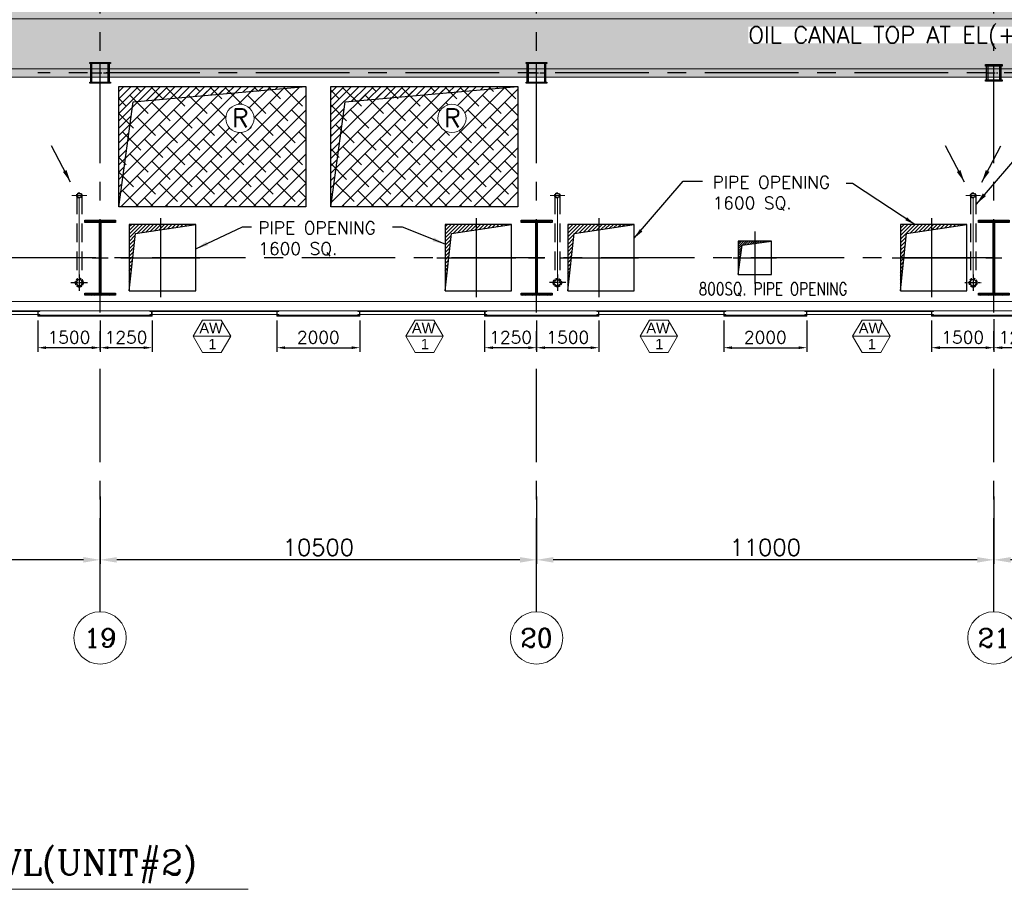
# Model space of a CAD drawing. Header units: inches. Extents: x 306235 to 1392759, y -66369 to 421098.
# Tile 45 of 91: x 514558 to 538242, y -64981 to -44049. Entities that reach past the tile are written whole.
import ezdxf
from ezdxf.enums import TextEntityAlignment as Align

# ---------------------------------------------------------------- set-up
doc = ezdxf.new("R2010")
doc.units = ezdxf.units.IN
doc.header["$LTSCALE"] = 1800
doc.header["$MEASUREMENT"] = 0
for name, pattern in [('CENTER', [2, 1.25, -0.25, 0.25, -0.25]), ('CENTER2', [1.125, 0.75, -0.125, 0.125, -0.125]), ('DASHED', [0.75, 0.5, -0.25]), ('HIDDEN', [0.375, 0.25, -0.125]), ('HIDDEN2', [0.1875, 0.125, -0.0625])]:
    doc.linetypes.add(name, pattern=pattern)
doc.layers.get('0').update_dxf_attribs({"color": 253, "lineweight": 9})
for name, color, linetype, lineweight in [('2CON', 1, 'Continuous', 13), ('7', 8, 'CENTER', 13), ('A-CHEQUERED PLATE HATCH', 252, 'Continuous', 9), ('A-WIN TAG', 3, 'Continuous', 13), ('A-WIN TAG TEXT', 3, 'Continuous', 13), ('CL', 8, 'CENTER', 15), ('CLAD-1', 3, 'Continuous', 15), ('CONCRETE', 145, 'Continuous', 18), ('dimension line', 4, 'Continuous', 13), ('DRAIN', 251, 'DASHED', 25), ('HATCH-1', 252, 'Continuous', 9), ('LEADER', 4, 'Continuous', 15), ('STEEL', 231, 'Continuous', 18), ('TAG', 4, 'Continuous', 15), ('TIT', 4, 'Continuous', 13), ('WIN', 31, 'Continuous', 13)]:
    doc.layers.add(name, color=color, linetype=linetype, lineweight=lineweight)
for name, color, linetype in [('AUX COL', 1, 'Continuous'), ('CEN', 2, 'CENTER'), ('COL', 1, 'Continuous'), ('DIM', 4, 'Continuous'), ('GRID', 251, 'CENTER'), ('OPENING', 40, 'Continuous'), ('RAIN WATER', 6, 'Continuous'), ('TEXT', 3, 'Continuous')]:
    doc.layers.add(name, color=color, linetype=linetype)
doc.styles.add('ARCHITECTURE', font='stylu.ttf')
doc.styles.add('COMPLEX', font='complex')
doc.styles.add('ROAMNS', font='ROMANS.shx')
doc.styles.add('ROMANS', font='romans.shx')
doc.styles.get("Standard").update_dxf_attribs({"font": 'arial.ttf'})
doc.dimstyles.new('270-TA-100', dxfattribs={"dimscale": 150, "dimtxt": 400, "dimasz": 2, "dimexe": 0.75, "dimexo": 1, "dimgap": 1, "dimtad": 1, "dimdec": 0, "dimzin": 12, "dimdsep": 46, "dimtxsty": 'ROMANS', "dimcen": 0, "dimclrd": 256, "dimclre": 256, "dimclrt": 6, "dimadec": 1, "dimazin": 3, "dimtfac": 1, "dimtdec": 0, "dimtix": 1, "dimtmove": 2, "dimatfit": 0, "dimfxl": 1.25, "dimarcsym": 2})
doc.dimstyles.new('DIM INT 1', dxfattribs={"dimtxt": 300, "dimasz": 200, "dimexe": 100, "dimexo": 100, "dimgap": 100, "dimtad": 1, "dimdec": 0, "dimzin": 13, "dimdsep": 46, "dimlunit": 5, "dimtxsty": 'ROAMNS', "dimblk1": 'CLOSEDBLANK', "dimcen": 0.09, "dimclrd": 9, "dimclre": 9, "dimclrt": 4, "dimadec": 0, "dimazin": 0, "dimtfac": 1, "dimtdec": 0, "dimtix": 1, "dimtmove": 2, "dimatfit": 3, "dimfxl": 1, "dimtolj": 1, "dimtzin": 13, "dimarcsym": 0})
doc.dimstyles.new('DIM100 x2', dxfattribs={"dimscale": 0, "dimtxt": 400, "dimasz": 400, "dimexe": 100, "dimexo": 100, "dimgap": 100, "dimtad": 1, "dimdec": 0, "dimzin": 13, "dimdsep": 46, "dimtxsty": 'ROMANS', "dimblk2": 'OBLIQUE', "dimcen": 100, "dimdle": 100, "dimclrd": 9, "dimclre": 9, "dimclrt": 4, "dimadec": 0, "dimazin": 0, "dimtfac": 1.1, "dimtdec": 0, "dimtix": 1, "dimtmove": 2, "dimatfit": 3, "dimfxl": 1, "dimtolj": 1, "dimtzin": 13, "dimarcsym": 0})
doc.dimstyles.get("Standard").update_dxf_attribs({"dimtxt": 0.18, "dimasz": 0.18, "dimexe": 0.18, "dimexo": 0.0625, "dimgap": 0.09, "dimtad": 0, "dimtih": 1, "dimtoh": 1, "dimdec": 4, "dimzin": 0, "dimdsep": 46, "dimtxsty": 'Standard', "dimcen": 0.09, "dimadec": 0, "dimazin": 0, "dimtfac": 1, "dimtdec": 4, "dimtofl": 0, "dimtmove": 0, "dimatfit": 3, "dimfxl": 1, "dimtolj": 1, "dimtzin": 0, "dimarcsym": 0})
doc.dimstyles.new('STANDARD1', dxfattribs={"dimtxt": 300, "dimasz": 250, "dimexe": 0, "dimexo": 0, "dimgap": 80, "dimtad": 1, "dimdec": 0, "dimzin": 0, "dimdsep": 46, "dimtxsty": 'ROMANS', "dimcen": 0, "dimclrd": 4, "dimclre": 4, "dimclrt": 7, "dimadec": 0, "dimazin": 0, "dimtfac": 0.09, "dimtdec": 0, "dimtix": 1, "dimtofl": 0, "dimtmove": 0, "dimatfit": 3, "dimfxl": 1, "dimtolj": 1, "dimtzin": 0, "dimarcsym": 0})
doc.dimstyles.new('USER175', dxfattribs={"dimscale": 175, "dimtxt": 2, "dimasz": 1.75, "dimexe": 0, "dimexo": 0, "dimgap": 0.5, "dimtad": 1, "dimdec": 0, "dimzin": 0, "dimdsep": 46, "dimtxsty": 'ROMANS', "dimcen": 0, "dimclrd": 4, "dimclre": 4, "dimclrt": 4, "dimadec": 0, "dimazin": 0, "dimtfac": 0.09, "dimtdec": 0, "dimtix": 1, "dimtofl": 0, "dimtmove": 0, "dimatfit": 3, "dimfxl": 1, "dimtolj": 1, "dimtzin": 0, "dimarcsym": 0})
pattern_1 = [(225, (-87722.1, -144504), (176.7767, -176.7767), []), (315, (-87722.1, -144504), (530.33009, -176.7767), [625, -375])]
pattern_2 = [(45, (398897.843, -105806.315), (-44.194174, 44.194174), [])]
pattern_3 = [(45, (-87722.11, -144504), (-88.388348, 88.388348), [])]

# ---------------------------------------------------------------- blocks, each defined once
blk = doc.blocks.new('A-ROW COLUMN')
at = {"layer": 'COL'}
h = blk.add_hatch(dxfattribs=at)
h.set_pattern_fill('ANSI31', color=256, scale=200, style=0)
h.set_pattern_definition([(45, (165226.353, 18853.894), (-17.67767, 17.67767), [])])
h.paths.add_polyline_path([(180799, 40890), (181539, 40890), (181539, 40840), (180799, 40840)])
h.paths.add_polyline_path([(181153, 42590), (181185, 42590), (181185, 40890), (181153, 40890)])
h.paths.add_polyline_path([(180799, 42640), (181539, 42640), (181539, 42590), (180799, 42590)])
blk.add_line((181169, 40840), (181169, 42640))
at = {"layer": 'CEN'}
for p, q in [((181169, 40840), (181169, 42640)), ((180977, 41740), (181360, 41740))]:
    blk.add_line(p, q, dxfattribs=at)
at = {"layer": 'COL'}
for points in [[(180799, 42640), (181539, 42640), (181539, 42590), (180799, 42590)], [(181153, 42590), (181185, 42590), (181185, 40890), (181153, 40890)], [(180799, 40890), (181539, 40890), (181539, 40840), (180799, 40840)]]:
    blk.add_lwpolyline(points, close=True, dxfattribs=at)
blk = doc.blocks.new('*D18')
at = {"layer": 'Defpoints', "color": 0, "transparency": 16777216}
for p in [(537992, -55425), (548492, -56569), (537992, -57050)]:
    blk.add_point(p, dxfattribs=at)
at = {"layer": 'dimension line', "color": 9, "lineweight": -2, "transparency": 16777216}
for p, q in [((537992, -55525), (537992, -57150)), ((548492, -56669), (548492, -57150)), ((548092, -57050), (538392, -57050))]:
    blk.add_line(p, q, dxfattribs=at)
at = {"layer": 'dimension line', "color": 9, "transparency": 16777216}
for points in [[(538392, -56984), (538392, -57117), (537992, -57050)], [(548092, -56984), (548092, -57117), (548492, -57050)]]:
    blk.add_solid(points, dxfattribs=at)
at = {"layer": 'dimension line', "color": 4, "transparency": 16777216, "insert": (543242, -56750), "char_height": 400, "attachment_point": 5, "style": 'ROMANS'}
blk.add_mtext('\\A1;10500', dxfattribs=at)
blk = doc.blocks.new('_Oblique')
at = {"color": 0, "linetype": 'ByBlock', "lineweight": -2}
blk.add_line((-0.5, -0.5), (0.5, 0.5), dxfattribs=at)
blk = doc.blocks.new('*D19')
at = {"layer": 'Defpoints', "color": 0, "transparency": 16777216}
for p in [(526992, -55425), (537992, -56569), (526992, -57050)]:
    blk.add_point(p, dxfattribs=at)
at = {"layer": 'dimension line', "color": 9, "lineweight": -2, "transparency": 16777216}
for p, q in [((526992, -55525), (526992, -57150)), ((537992, -56669), (537992, -57150)), ((537592, -57050), (527392, -57050))]:
    blk.add_line(p, q, dxfattribs=at)
at = {"layer": 'dimension line', "color": 9, "transparency": 16777216}
for points in [[(527392, -56984), (527392, -57117), (526992, -57050)], [(537592, -56984), (537592, -57117), (537992, -57050)]]:
    blk.add_solid(points, dxfattribs=at)
at = {"layer": 'dimension line', "color": 4, "transparency": 16777216, "insert": (532492, -56750), "char_height": 400, "attachment_point": 5, "style": 'ROMANS'}
blk.add_mtext('\\A1;11000', dxfattribs=at)
blk = doc.blocks.new('*D20')
at = {"layer": 'Defpoints', "color": 0, "transparency": 16777216}
for p in [(516492, -55425), (526992, -56569), (516492, -57050)]:
    blk.add_point(p, dxfattribs=at)
at = {"layer": 'dimension line', "color": 9, "lineweight": -2, "transparency": 16777216}
for p, q in [((516492, -55525), (516492, -57150)), ((526992, -56669), (526992, -57150)), ((526592, -57050), (516892, -57050))]:
    blk.add_line(p, q, dxfattribs=at)
at = {"layer": 'dimension line', "color": 9, "transparency": 16777216}
for points in [[(516892, -56984), (516892, -57117), (516492, -57050)], [(526592, -56984), (526592, -57117), (526992, -57050)]]:
    blk.add_solid(points, dxfattribs=at)
at = {"layer": 'dimension line', "color": 4, "transparency": 16777216, "insert": (521742, -56750), "char_height": 400, "attachment_point": 5, "style": 'ROMANS'}
blk.add_mtext('\\A1;10500', dxfattribs=at)
blk = doc.blocks.new('*D21')
at = {"layer": 'Defpoints', "color": 0, "transparency": 16777216}
for p in [(505492, -55425), (516492, -56569), (505492, -57050)]:
    blk.add_point(p, dxfattribs=at)
at = {"layer": 'dimension line', "color": 9, "lineweight": -2, "transparency": 16777216}
for p, q in [((505492, -55525), (505492, -57150)), ((516492, -56669), (516492, -57150)), ((516092, -57050), (505892, -57050))]:
    blk.add_line(p, q, dxfattribs=at)
at = {"layer": 'dimension line', "color": 9, "transparency": 16777216}
for points in [[(505892, -56984), (505892, -57117), (505492, -57050)], [(516092, -56984), (516092, -57117), (516492, -57050)]]:
    blk.add_solid(points, dxfattribs=at)
at = {"layer": 'dimension line', "color": 4, "transparency": 16777216, "insert": (510992, -56750), "char_height": 400, "attachment_point": 5, "style": 'ROMANS'}
blk.add_mtext('\\A1;11000', dxfattribs=at)
blk = doc.blocks.new('AUX COLUMNS')
at = {"color": 2, "linetype": 'CENTER2', "ltscale": 0.15}
for p, q in [((-162038, 50115), (-162038, 50615)), ((-151538, 50115), (-151538, 50615)), ((-140538, 50165), (-140538, 50565)), ((-162263, 50365), (-161813, 50365)), ((-151763, 50365), (-151313, 50365)), ((-140713, 50365), (-140363, 50365))]:
    blk.add_line(p, q, dxfattribs=at)
at = {"layer": 'AUX COL'}
for p, q in [((-162263, 50143), (-162263, 50587)), ((-162235, 50143), (-162235, 50587)), ((-161841, 50143), (-161841, 50587)), ((-161813, 50143), (-161813, 50587)), ((-151763, 50143), (-151763, 50587)), ((-151735, 50143), (-151735, 50587)), ((-151341, 50143), (-151341, 50587)), ((-151313, 50143), (-151313, 50587)), ((-140713, 50201), (-140713, 50529)), ((-140677, 50201), (-140677, 50529)), ((-140399, 50201), (-140399, 50529)), ((-140363, 50201), (-140363, 50529))]:
    blk.add_line(p, q, dxfattribs=at)
for points in [[(-162288, 50615), (-161788, 50615), (-161788, 50587), (-162288, 50587)], [(-151788, 50615), (-151288, 50615), (-151288, 50587), (-151788, 50587)], [(-140738, 50565), (-140338, 50565), (-140338, 50529), (-140738, 50529)], [(-162288, 50143), (-161788, 50143), (-161788, 50115), (-162288, 50115)], [(-151788, 50143), (-151288, 50143), (-151288, 50115), (-151788, 50115)], [(-140738, 50201), (-140338, 50201), (-140338, 50165), (-140738, 50165)]]:
    blk.add_lwpolyline(points, close=True, dxfattribs=at)
at = {"layer": 'GRID'}
blk.add_line((-138038, 50365), (-163538, 50365), dxfattribs=at)
blk = doc.blocks.new('GRD')
at = {"layer": 'CL', "linetype": 'Continuous'}
blk.add_circle((0, 419.99985), 419.99985, dxfattribs=at)
at = {"layer": 'CL', "color": 4, "style": 'COMPLEX'}
blk.add_attdef('GRD', text='', height=300, dxfattribs=at).set_placement((0, 419.99985), align=Align.MIDDLE)
blk = doc.blocks.new('*D737')
at = {"layer": 'Defpoints', "color": 0, "transparency": 16777216}
for p in [(514992, -51187), (516492, -51187), (514992, -51944)]:
    blk.add_point(p, dxfattribs=at)
at = {"layer": 'DIM', "color": 9, "lineweight": -2, "transparency": 16777216}
for p, q in [((514992, -51287), (514992, -52044)), ((516492, -51287), (516492, -52044)), ((516292, -51944), (515192, -51944))]:
    blk.add_line(p, q, dxfattribs=at)
at = {"layer": 'DIM', "color": 9, "transparency": 16777216}
for points in [[(515192, -51911), (515192, -51977), (514992, -51944)], [(516292, -51911), (516292, -51977), (516492, -51944)]]:
    blk.add_solid(points, dxfattribs=at)
at = {"layer": 'DIM', "color": 4, "transparency": 16777216, "insert": (515742, -51694), "char_height": 300, "attachment_point": 5, "style": 'ROAMNS'}
blk.add_mtext('\\A1;1500', dxfattribs=at)
blk = doc.blocks.new('_ClosedBlank')
at = {"color": 0, "linetype": 'ByBlock', "lineweight": -2}
for p, q in [((-1, 0.17), (0, 0)), ((-1, 0.17), (-1, -0.17)), ((0, 0), (-1, -0.17))]:
    blk.add_line(p, q, dxfattribs=at)
blk = doc.blocks.new('A$C3B1115A1')
at = {"layer": 'STEEL'}
for p, q in [((-270, -91), (-320, -91)), ((-320, -91), (-320, -191)), ((-320, -191), (-270, -191))]:
    blk.add_line(p, q, dxfattribs=at)
blk.add_lwpolyline([(-270, -191), (-270, -183, 0.397434), (-272, -180), (-307, -177, -0.397434), (-310, -174), (-310, -109, -0.397434), (-307, -106), (-272, -103, 0.397434), (-270, -100), (-270, -91)], format="xyb", dxfattribs=at)
blk = doc.blocks.new('*D738')
at = {"layer": 'Defpoints', "color": 0, "transparency": 16777216}
for p in [(517742, -51187), (516492, -51408), (516492, -51944)]:
    blk.add_point(p, dxfattribs=at)
at = {"layer": 'DIM', "color": 9, "lineweight": -2, "transparency": 16777216}
for p, q in [((517742, -51287), (517742, -52044)), ((516492, -51508), (516492, -52044)), ((517542, -51944), (516692, -51944))]:
    blk.add_line(p, q, dxfattribs=at)
at = {"layer": 'DIM', "color": 9, "transparency": 16777216}
for points in [[(516692, -51911), (516692, -51977), (516492, -51944)], [(517542, -51911), (517542, -51977), (517742, -51944)]]:
    blk.add_solid(points, dxfattribs=at)
at = {"layer": 'DIM', "color": 4, "transparency": 16777216, "insert": (517117, -51694), "char_height": 300, "attachment_point": 5, "style": 'ROAMNS'}
blk.add_mtext('\\A1;1250', dxfattribs=at)
blk = doc.blocks.new('*D739')
at = {"layer": 'Defpoints', "color": 0, "transparency": 16777216}
for p in [(520742, -51187), (522742, -51187), (522742, -51944)]:
    blk.add_point(p, dxfattribs=at)
at = {"layer": 'DIM', "color": 9, "lineweight": -2, "transparency": 16777216}
for p, q in [((520742, -51287), (520742, -52044)), ((522742, -51287), (522742, -52044)), ((520942, -51944), (522542, -51944))]:
    blk.add_line(p, q, dxfattribs=at)
at = {"layer": 'DIM', "color": 9, "transparency": 16777216}
for points in [[(520942, -51911), (520942, -51977), (520742, -51944)], [(522542, -51911), (522542, -51977), (522742, -51944)]]:
    blk.add_solid(points, dxfattribs=at)
at = {"layer": 'DIM', "color": 4, "transparency": 16777216, "insert": (521742, -51694), "char_height": 300, "attachment_point": 5, "style": 'ROAMNS'}
blk.add_mtext('\\A1;2000', dxfattribs=at)
blk = doc.blocks.new('*D740')
at = {"layer": 'Defpoints', "color": 0, "transparency": 16777216}
for p in [(525742, -51187), (526992, -51187), (525742, -51944)]:
    blk.add_point(p, dxfattribs=at)
at = {"layer": 'DIM', "color": 9, "lineweight": -2, "transparency": 16777216}
for p, q in [((525742, -51287), (525742, -52044)), ((526992, -51287), (526992, -52044)), ((526792, -51944), (525942, -51944))]:
    blk.add_line(p, q, dxfattribs=at)
at = {"layer": 'DIM', "color": 9, "transparency": 16777216}
for points in [[(525942, -51911), (525942, -51977), (525742, -51944)], [(526792, -51911), (526792, -51977), (526992, -51944)]]:
    blk.add_solid(points, dxfattribs=at)
at = {"layer": 'DIM', "color": 4, "transparency": 16777216, "insert": (526367, -51694), "char_height": 300, "attachment_point": 5, "style": 'ROAMNS'}
blk.add_mtext('\\A1;1250', dxfattribs=at)
blk = doc.blocks.new('*D741')
at = {"layer": 'Defpoints', "color": 0, "transparency": 16777216}
for p in [(539242, -51187), (537992, -51408), (537992, -51944)]:
    blk.add_point(p, dxfattribs=at)
at = {"layer": 'DIM', "color": 9, "lineweight": -2, "transparency": 16777216}
for p, q in [((539242, -51287), (539242, -52044)), ((537992, -51508), (537992, -52044)), ((539042, -51944), (538192, -51944))]:
    blk.add_line(p, q, dxfattribs=at)
at = {"layer": 'DIM', "color": 9, "transparency": 16777216}
for points in [[(538192, -51911), (538192, -51977), (537992, -51944)], [(539042, -51911), (539042, -51977), (539242, -51944)]]:
    blk.add_solid(points, dxfattribs=at)
at = {"layer": 'DIM', "color": 4, "transparency": 16777216, "insert": (538617, -51694), "char_height": 300, "attachment_point": 5, "style": 'ROAMNS'}
blk.add_mtext('\\A1;1250', dxfattribs=at)
blk = doc.blocks.new('*D744')
at = {"layer": 'Defpoints', "color": 0, "transparency": 16777216}
for p in [(526992, -51187), (528492, -51187), (526992, -51944)]:
    blk.add_point(p, dxfattribs=at)
at = {"layer": 'DIM', "color": 9, "lineweight": -2, "transparency": 16777216}
for p, q in [((526992, -51287), (526992, -52044)), ((528492, -51287), (528492, -52044)), ((528292, -51944), (527192, -51944))]:
    blk.add_line(p, q, dxfattribs=at)
at = {"layer": 'DIM', "color": 9, "transparency": 16777216}
for points in [[(527192, -51911), (527192, -51977), (526992, -51944)], [(528292, -51911), (528292, -51977), (528492, -51944)]]:
    blk.add_solid(points, dxfattribs=at)
at = {"layer": 'DIM', "color": 4, "transparency": 16777216, "insert": (527742, -51694), "char_height": 300, "attachment_point": 5, "style": 'ROAMNS'}
blk.add_mtext('\\A1;1500', dxfattribs=at)
blk = doc.blocks.new('*D745')
at = {"layer": 'Defpoints', "color": 0, "transparency": 16777216}
for p in [(531492, -51187), (533492, -51187), (533492, -51944)]:
    blk.add_point(p, dxfattribs=at)
at = {"layer": 'DIM', "color": 9, "lineweight": -2, "transparency": 16777216}
for p, q in [((531492, -51287), (531492, -52044)), ((533492, -51287), (533492, -52044)), ((531692, -51944), (533292, -51944))]:
    blk.add_line(p, q, dxfattribs=at)
at = {"layer": 'DIM', "color": 9, "transparency": 16777216}
for points in [[(531692, -51911), (531692, -51977), (531492, -51944)], [(533292, -51911), (533292, -51977), (533492, -51944)]]:
    blk.add_solid(points, dxfattribs=at)
at = {"layer": 'DIM', "color": 4, "transparency": 16777216, "insert": (532492, -51694), "char_height": 300, "attachment_point": 5, "style": 'ROAMNS'}
blk.add_mtext('\\A1;2000', dxfattribs=at)
blk = doc.blocks.new('*D746')
at = {"layer": 'Defpoints', "color": 0, "transparency": 16777216}
for p in [(536492, -51187), (537992, -51159), (536492, -51944)]:
    blk.add_point(p, dxfattribs=at)
at = {"layer": 'DIM', "color": 9, "lineweight": -2, "transparency": 16777216}
for p, q in [((536492, -51287), (536492, -52044)), ((537992, -51259), (537992, -52044)), ((537792, -51944), (536692, -51944))]:
    blk.add_line(p, q, dxfattribs=at)
at = {"layer": 'DIM', "color": 9, "transparency": 16777216}
for points in [[(536692, -51911), (536692, -51977), (536492, -51944)], [(537792, -51911), (537792, -51977), (537992, -51944)]]:
    blk.add_solid(points, dxfattribs=at)
at = {"layer": 'DIM', "color": 4, "transparency": 16777216, "insert": (537242, -51694), "char_height": 300, "attachment_point": 5, "style": 'ROAMNS'}
blk.add_mtext('\\A1;1500', dxfattribs=at)
blk = doc.blocks.new('RWDP')
at = {"layer": 'RAIN WATER', "linetype": 'CENTER2', "ltscale": 0.05}
for p, q in [((500, -400), (500, -800)), ((700, -600), (300, -600))]:
    blk.add_line(p, q, dxfattribs=at)
at = {"layer": 'RAIN WATER', "linetype": 'HIDDEN2', "ltscale": 0.25}
blk.add_circle((500, -600), 100, dxfattribs=at)
at = {"layer": 'RAIN WATER', "ltscale": 0.25}
blk.add_circle((500, -600), 75, dxfattribs=at)

msp = doc.modelspace()

# ---------------------------------------------------------------- hatches: boundary and pattern name
at = {"layer": 'A-CHEQUERED PLATE HATCH', "linetype": 'Continuous'}
h = msp.add_hatch(dxfattribs=at)
h.set_pattern_fill('ANSI38', color=256, scale=2000, angle=180, style=0)
h.set_pattern_definition(pattern_1)
edge = h.paths.add_edge_path(flags=16)
edge.add_arc((547542.4, -44736.3), 339.7, 0, 360)
edge = h.paths.add_edge_path(flags=16)
edge.add_arc((503775.7, -42386), 339.7, 0, 360)
h.paths.add_polyline_path([(511687.5, -41428.7), (497791.6, -41428.7), (497791.6, -43428.7), (510859.1, -43428.7), (512959.1, -45228.7), (548491.6, -45228.7), (548491.6, -44028.7), (514287.5, -44028.7)])
edge = h.paths.add_edge_path(flags=0)
edge.add_line((546433.2, -44600.6), (543497.9, -44600.6))
edge = h.paths.add_edge_path(flags=16)
edge.add_line((542961, -44605.4), (543534.6, -44605.4))
edge = h.paths.add_edge_path(flags=16)
edge.add_arc((543294.6, -44605.4), 240, 0, 360)
edge = h.paths.add_edge_path(flags=16)
edge.add_line((543294.6, -44271.8), (543294.6, -44929.4))
edge = h.paths.add_edge_path(flags=0)
edge.add_line((543497.9, -44600.6), (543534.6, -44600.6))
h.paths.add_polyline_path([(543936, -45106), (545157.4, -45106), (545157.4, -44656), (543936, -44656)], flags=24)
h.paths.add_polyline_path([(543361.1, -44690.1), (546629.6, -44690.1), (546629.6, -43935.8), (543361.1, -43935.8)], flags=24)
edge = h.paths.add_edge_path(flags=0)
edge.add_line((502289.2, -42526.9), (499353.9, -42526.9))
edge = h.paths.add_edge_path(flags=16)
edge.add_line((498817, -42531.7), (499390.6, -42531.7))
edge = h.paths.add_edge_path(flags=16)
edge.add_arc((499150.6, -42531.7), 240, 0, 360)
edge = h.paths.add_edge_path(flags=16)
edge.add_line((499150.6, -42198.1), (499150.6, -42855.7))
edge = h.paths.add_edge_path(flags=0)
edge.add_line((499353.9, -42526.9), (499390.6, -42526.9))
h.paths.add_polyline_path([(499792, -43032.3), (501013.5, -43032.3), (501013.5, -42582.3), (499792, -42582.3)], flags=24)
h.paths.add_polyline_path([(499217.1, -42616.4), (502485.7, -42616.4), (502485.7, -41862.1), (499217.1, -41862.1)], flags=24)
h = msp.add_hatch(dxfattribs=at)
h.set_pattern_fill('ANSI38', color=256, scale=2000, angle=180, style=0)
h.set_pattern_definition(pattern_1)
edge = h.paths.add_edge_path()
edge.add_arc((519854.9, -46425.5), 339.7, 0, 360)
h.paths.add_polyline_path([(516941.6, -45653.7), (521441.6, -45653.7), (521441.6, -48553.7), (516941.6, -48553.7)])
h = msp.add_hatch(dxfattribs=at)
h.set_pattern_fill('ANSI38', color=256, scale=2000, angle=180, style=0)
h.set_pattern_definition(pattern_1)
edge = h.paths.add_edge_path()
edge.add_arc((524954.9, -46425.5), 339.7, 0, 360)
h.paths.add_polyline_path([(522041.6, -45653.7), (526541.6, -45653.7), (526541.6, -48553.7), (522041.6, -48553.7)])
at = {"layer": 'HATCH-1'}
h = msp.add_hatch(dxfattribs=at)
h.set_pattern_fill('AR-CONC', color=256, scale=75, style=0)
h.set_pattern_definition([(50, (419056.2, -96671.85), (537.9451, -47.0641), [56.25, -618.75]), (355, (419056.2, -96671.85), (-104.0635, 564.144), [45, -495]), (100.4514, (419101, -96675.77), (433.882, 517.0797), [47.8051, -525.8566]), (46.1842, (419056.2, -96521.85), (800.4308, -124.1393), [84.375, -928.125]), (96.6356, (419122.9, -96532.2), (700.997, 730.5884), [71.7077, -788.7847]), (351.1842, (419056.2, -96521.85), (700.9965, 730.589), [67.5, -742.5]), (21, (419131.2, -96559.35), (447.6803, -301.9642), [56.25, -618.75]), (326, (419131.2, -96559.35), (182.4865, 543.8625), [45, -495]), (71.4514, (419168.5, -96584.5), (630.167, 241.8979), [47.8051, -525.8566]), (37.5, (419056.2, -96671.85), (9.1199, 249.6704), [0, -489, 0, -502.5, 0, -496.875]), (7.5, (419056.2, -96671.85), (197.30215, 295.8088), [0, -286.5, 0, -477.75, 0, -189.375]), (327.5, (418888.95, -96671.85), (400.36683, -16.91615), [0, -187.5, 0, -585, 0, -776.25]), (317.5, (418813.95, -96671.85), (437.3896, 75.0787), [0, -243.75, 0, -388.5, 0, -551.25])])
h.paths.add_polyline_path([(548691.6, -45428.7), (548691.6, -43828.7), (514370.3, -43828.7), (511770.3, -41228.7), (497591.6, -41228.7), (497591.6, -43628.7), (510776.2, -43628.7), (512876.2, -45428.7)])
h.paths.add_polyline_path([(511687.5, -41428.7), (497791.6, -41428.7), (497791.6, -43428.7), (510859.1, -43428.7), (512959.1, -45228.7), (548491.6, -45228.7), (548491.6, -44028.7), (514287.5, -44028.7)], flags=16)
at = {"layer": 'OPENING'}
h = msp.add_hatch(dxfattribs=at)
h.set_pattern_fill('ANSI31', color=8, scale=1000, style=0)
h.set_pattern_definition(pattern_3)
h.paths.add_polyline_path([(521441.6, -45653.7), (516941.6, -45653.7), (516941.6, -47078.7), (517142.7, -47078.7), (517286.2, -46026.9)])
h.paths.add_polyline_path([(517142.7, -47078.7), (516941.6, -47078.7), (516941.6, -48553.7)])
h = msp.add_hatch(dxfattribs=at)
h.set_pattern_fill('ANSI31', color=8, scale=1000, style=0)
h.set_pattern_definition(pattern_3)
h.paths.add_polyline_path([(526541.6, -45653.7), (522041.6, -45653.7), (522041.6, -47078.7), (522242.7, -47078.7), (522386.2, -46026.9)])
h.paths.add_polyline_path([(522242.7, -47078.7), (522041.6, -47078.7), (522041.6, -48553.7)])
h = msp.add_hatch(dxfattribs=at)
h.set_pattern_fill('ANSI31', color=8, scale=500, style=0)
h.set_pattern_definition(pattern_2)
h.paths.add_polyline_path([(518791.6, -48978.7), (517191.6, -48978.7), (517402, -49189.1)])
h.paths.add_polyline_path([(517342.4, -49198.2), (517402, -49189.1), (517191.6, -48978.7), (517191.6, -50578.7)])
h = msp.add_hatch(dxfattribs=at)
h.set_pattern_fill('ANSI31', color=8, scale=500, style=0)
h.set_pattern_definition(pattern_2)
h.paths.add_polyline_path([(526391.6, -48978.7), (524791.6, -48978.7), (525002, -49189.1)])
h.paths.add_polyline_path([(524942.4, -49198.2), (525002, -49189.1), (524791.6, -48978.7), (524791.6, -50578.7)])
h = msp.add_hatch(dxfattribs=at)
h.set_pattern_fill('ANSI31', color=8, scale=500, style=0)
h.set_pattern_definition([(45, (398647.843, -105806.315), (-44.194174, 44.194174), [])])
h.paths.add_polyline_path([(529341.6, -48978.7), (527741.6, -48978.7), (527952, -49189.1)])
h.paths.add_polyline_path([(527892.4, -49198.2), (527952, -49189.1), (527741.6, -48978.7), (527741.6, -50578.7)])
h = msp.add_hatch(dxfattribs=at)
h.set_pattern_fill('ANSI31', color=8, scale=500, style=0)
h.set_pattern_definition([(45, (399897.843, -105806.315), (-44.194174, 44.194174), [])])
h.paths.add_polyline_path([(537341.6, -48978.7), (535741.6, -48978.7), (535952, -49189.1)])
h.paths.add_polyline_path([(535892.3, -49198.2), (535952, -49189.1), (535741.6, -48978.7), (535741.6, -50578.7)])
h = msp.add_hatch(dxfattribs=at)
h.set_pattern_fill('ANSI31', color=8, scale=300, style=0)
h.set_pattern_definition([(45, (425735.74, -89805.603), (-26.516504, 26.516504), [])])
h.paths.add_polyline_path([(532241.6, -49378.7), (531841.6, -49378.7), (531841.6, -49778.7), (531896.5, -49778.7), (531938.2, -49475.3), (532241.6, -49433.6)])
h.paths.add_polyline_path([(532641.6, -49378.7), (532241.6, -49378.7), (532241.6, -49433.6)])
h.paths.add_polyline_path([(531896.5, -49778.7), (531841.6, -49778.7), (531841.6, -50178.7)])

# ---------------------------------------------------------------- linework, layer by layer
at = {"layer": '2CON'}
for p, q in [((519632.8, -51670), (518732.8, -51670)), ((524743.8, -51670), (523843.8, -51670)), ((530382.8, -51670), (529482.8, -51670)), ((535493.8, -51670), (534593.8, -51670))]:
    msp.add_line(p, q, dxfattribs=at)
at = {"layer": '7', "ltscale": 0.5}
for p, q in [((515814.8, -48278.7), (516171.7, -48278.7)), ((527314.8, -48278.7), (527671.7, -48278.7)), ((537314.8, -48278.7), (537671.7, -48278.7))]:
    msp.add_line(p, q, dxfattribs=at)
at = {"layer": '7'}
for p, q in [((515991.6, -50571.3), (515991.6, -48143.1)), ((527491.6, -50571.3), (527491.6, -48143.1)), ((537491.6, -50571.3), (537491.6, -48143.1))]:
    msp.add_line(p, q, dxfattribs=at)
at = {"layer": 'A-WIN TAG'}
for points in [[(518957.8, -51280.3), (518732.8, -51670), (518957.8, -52059.7), (519407.8, -52059.7), (519632.8, -51670), (519407.8, -51280.3)], [(524068.8, -51280.3), (523843.8, -51670), (524068.8, -52059.7), (524518.8, -52059.7), (524743.8, -51670), (524518.8, -51280.3)], [(529707.8, -51280.3), (529482.8, -51670), (529707.8, -52059.7), (530157.8, -52059.7), (530382.8, -51670), (530157.8, -51280.3)], [(534818.8, -51280.3), (534593.8, -51670), (534818.8, -52059.7), (535268.8, -52059.7), (535493.8, -51670), (535268.8, -51280.3)]]:
    msp.add_lwpolyline(points, close=True, dxfattribs=at)
at = {"layer": 'CEN'}
for p, q in [((517941.6, -48828.7), (517941.6, -50728.7)), ((525541.6, -48828.7), (525541.6, -50728.7)), ((528491.6, -48828.7), (528491.6, -50728.7)), ((536491.6, -48828.7), (536491.6, -50728.7)), ((532241.6, -49151.2), (532241.6, -50406.2)), ((516991.6, -49778.7), (518891.6, -49778.7)), ((524591.6, -49778.7), (526491.6, -49778.7)), ((527541.6, -49778.7), (529441.6, -49778.7)), ((531723.5, -49778.7), (532759.7, -49778.7)), ((535541.6, -49778.7), (537441.6, -49778.7))]:
    msp.add_line(p, q, dxfattribs=at)
at = {"layer": 'CLAD-1'}
for p, q in [((514991.6, -51158.7), (514991.6, -51186.7)), ((517741.6, -51158.7), (517741.6, -51186.7)), ((520741.6, -51158.7), (520741.6, -51186.7)), ((522741.6, -51158.7), (522741.6, -51186.7)), ((525741.6, -51158.7), (525741.6, -51186.7)), ((528491.6, -51158.7), (528491.6, -51186.7)), ((531491.6, -51158.7), (531491.6, -51186.7)), ((533491.6, -51158.7), (533491.6, -51186.7)), ((536491.6, -51158.7), (536491.6, -51186.7))]:
    msp.add_line(p, q, dxfattribs=at)
at = {"layer": 'CLAD-1', "flags": 128}
for points in [[(517741.6, -51158.7), (515561.6, -51158.7), (514991.6, -51158.7)], [(517741.6, -51186.7), (515561.6, -51186.7), (514991.6, -51186.7)], [(522741.6, -51158.7), (520741.6, -51158.7)], [(522741.6, -51158.7), (520741.6, -51158.7)], [(522741.6, -51186.7), (520741.6, -51186.7)], [(522741.6, -51186.7), (520741.6, -51186.7)], [(528491.6, -51158.7), (525741.6, -51158.7)], [(528491.6, -51186.7), (525741.6, -51186.7)], [(533491.6, -51158.7), (531491.6, -51158.7)], [(533491.6, -51158.7), (531491.6, -51158.7)], [(533491.6, -51186.7), (531491.6, -51186.7)], [(533491.6, -51186.7), (531491.6, -51186.7)], [(539241.6, -51158.7), (536491.6, -51158.7)], [(539241.6, -51186.7), (536491.6, -51186.7)]]:
    msp.add_lwpolyline(points, dxfattribs=at)
at = {"layer": 'CONCRETE'}
msp.add_lwpolyline([(548691.6, -45428.7), (548691.6, -43828.7), (514370.3, -43828.7), (511770.3, -41228.7), (497591.6, -41228.7), (497591.6, -43628.7), (510776.2, -43628.7), (512876.2, -45428.7)], close=True, dxfattribs=at)
for points in [[(511687.5, -41428.7), (497791.6, -41428.7), (497791.6, -43428.7), (510859.1, -43428.7), (512959.1, -45228.7), (548491.6, -45228.7), (548491.6, -44028.7), (514287.5, -44028.7), (511687.5, -41428.7)], [(548376.6, -50828.7), (494606.6, -50828.7)], [(548376.6, -51058.7), (494606.6, -51058.7)]]:
    msp.add_lwpolyline(points, dxfattribs=at)
at = {"layer": 'DRAIN', "color": 4, "linetype": 'HIDDEN'}
for p, q in [((515929.1, -48278.7), (515929.1, -50301.3)), ((516054.1, -48278.7), (516054.1, -50300)), ((527429.1, -48278.7), (527429.1, -50301.3)), ((527554.1, -48278.7), (527554.1, -50300)), ((537429.1, -48278.7), (537429.1, -50301.3)), ((537554.1, -48278.7), (537554.1, -50300))]:
    msp.add_line(p, q, dxfattribs=at)
at = {"layer": 'GRID'}
for p, q in [((516491.6, -58299.5), (516491.6, -3278.7)), ((516491.6, -58299.5), (516491.6, -3278.7)), ((526991.6, -58299.5), (526991.6, -3179.5)), ((526991.6, -58299.5), (526991.6, -3245.2)), ((537991.6, -58299.5), (537991.6, -3278.7)), ((537991.6, -58299.5), (537991.6, -3278.7)), ((540491.6, -45328.7), (514991.6, -45328.7)), ((566791.6, -49778.7), (431691.6, -49778.7)), ((566791.6, -49778.7), (431691.6, -49778.7))]:
    msp.add_line(p, q, dxfattribs=at)
at = {"layer": 'OPENING'}
for p, q in [((517342.4, -49198.2), (518791.6, -48978.7)), ((524942.4, -49198.2), (526391.6, -48978.7)), ((527892.4, -49198.2), (529341.6, -48978.7)), ((535892.3, -49198.2), (537341.6, -48978.7)), ((517191.6, -50578.7), (517342.4, -49198.2)), ((524791.6, -50578.7), (524942.4, -49198.2)), ((527741.6, -50578.7), (527892.4, -49198.2)), ((535741.6, -50578.7), (535892.3, -49198.2))]:
    msp.add_line(p, q, dxfattribs=at)
for points in [[(516941.6, -45653.7), (521441.6, -45653.7), (521441.6, -48553.7), (516941.6, -48553.7)], [(522041.6, -45653.7), (526541.6, -45653.7), (526541.6, -48553.7), (522041.6, -48553.7)], [(517191.6, -50578.7), (518791.6, -50578.7), (518791.6, -48978.7), (517191.6, -48978.7)], [(524791.6, -50578.7), (526391.6, -50578.7), (526391.6, -48978.7), (524791.6, -48978.7)], [(527741.6, -50578.7), (529341.6, -50578.7), (529341.6, -48978.7), (527741.6, -48978.7)], [(535741.6, -50578.7), (537341.6, -50578.7), (537341.6, -48978.7), (535741.6, -48978.7)], [(531841.6, -50178.7), (532641.6, -50178.7), (532641.6, -49378.7), (531841.6, -49378.7)]]:
    msp.add_lwpolyline(points, close=True, dxfattribs=at)
for points in [[(516941.6, -48553.7), (517286.2, -46026.9), (521441.6, -45653.7)], [(522041.6, -48553.7), (522386.2, -46026.9), (526541.6, -45653.7)], [(531841.6, -50178.7), (531938.2, -49475.3), (532641.6, -49378.7)]]:
    msp.add_lwpolyline(points, dxfattribs=at)
at = {"layer": 'RAIN WATER', "linetype": 'HIDDEN2', "ltscale": 0.25}
for centre in [(515991.6, -48278.7), (527491.6, -48278.7), (537491.6, -48278.7)]:
    msp.add_circle(centre, 62.5, dxfattribs=at)
at = {"layer": 'RAIN WATER', "color": 6}
for centre in [(515991.6, -48278.7), (527491.6, -48278.7), (537491.6, -48278.7)]:
    msp.add_circle(centre, 50, dxfattribs=at)
at = {"layer": 'TAG'}
for centre in [(519854.9, -46425.5), (524954.9, -46425.5)]:
    msp.add_circle(centre, 339.7, dxfattribs=at)
at = {"layer": 'TIT'}
msp.add_line((499277.3, -64980.7), (520053.9, -64980.7), dxfattribs=at)
at = {"layer": 'WIN'}
for p, q in [((511991.6, -51071.2), (514991.6, -51071.2)), ((511991.6, -51146.2), (514991.6, -51146.2)), ((517741.6, -51071.2), (520741.6, -51071.2)), ((517741.6, -51146.2), (520741.6, -51146.2)), ((522741.6, -51071.2), (525741.6, -51071.2)), ((522741.6, -51146.2), (525741.6, -51146.2)), ((528491.6, -51071.2), (531491.6, -51071.2)), ((528491.6, -51146.2), (531491.6, -51146.2)), ((533491.6, -51071.2), (536491.6, -51071.2)), ((533491.6, -51146.2), (536491.6, -51146.2))]:
    msp.add_line(p, q, dxfattribs=at)

# ---------------------------------------------------------------- block references
at = {"layer": 'AUX COL'}
msp.add_blockref('AUX COLUMNS', (678529.4, -95693.7), dxfattribs=at)
at = {"layer": 'COL'}
for p in [(335323.1, -91518.4), (345823.1, -91518.4), (356823.1, -91518.4)]:
    msp.add_blockref('A-ROW COLUMN', p, dxfattribs=at)
at = {"layer": 'DIM', "xscale": 1.5, "yscale": 1.5, "zscale": 1.5}
for p, values in [((516491.7, -59559.5), {'GRD': '19'}), ((526991.7, -59559.5), {'GRD': '20'}), ((537991.7, -59559.5), {'GRD': '21'})]:
    msp.add_blockref('GRD', p, dxfattribs=at).add_auto_attribs(values)
at = {"layer": 'RAIN WATER', "xscale": -1}
for p in [(516491.6, -49778.7), (537991.6, -49778.7)]:
    msp.add_blockref('RWDP', p, dxfattribs=at)
at = {"layer": 'RAIN WATER'}
msp.add_blockref('RWDP', (526991.6, -49778.7), dxfattribs=at)
at = {"layer": 'STEEL'}
for p in [(515311.2, -50967.2), (521061.2, -50967.2), (526061.2, -50967.2), (531811.2, -50967.2), (536811.2, -50967.2)]:
    msp.add_blockref('A$C3B1115A1', p, dxfattribs=at)
at = {"layer": 'STEEL', "xscale": -1}
for p in [(517422, -50967.2), (522422, -50967.2), (528172, -50967.2), (533172, -50967.2)]:
    msp.add_blockref('A$C3B1115A1', p, dxfattribs=at)

# ---------------------------------------------------------------- texts
at = {"layer": 'A-WIN TAG TEXT'}
for s, p in [('AW', (519163.1, -51470.1)), ('AW', (524274.1, -51470.1)), ('AW', (529913.1, -51470.1)), ('AW', (535024.1, -51470.1)), ('1', (519194.4, -51855.9)), ('1', (524305.4, -51855.9)), ('1', (529944.4, -51855.9)), ('1', (535055.4, -51855.9))]:
    msp.add_text(s, height=250, dxfattribs=at).set_placement(p, align=Align.MIDDLE)
at = {"layer": 'TAG', "style": 'ROMANS'}
for p in [(519661, -46636.7), (524761, -46636.7)]:
    msp.add_text('R', height=445.3, dxfattribs=at).set_placement(p)
at = {"layer": 'TEXT', "style": 'ROMANS', "width": 0.8}
msp.add_text('800SQ. PIPE OPENING', height=300, dxfattribs=at).set_placement((530891.3, -50678.7))
at = {"layer": 'TEXT', "attachment_point": 1}
for s, insert, char_height, width, style in [('PIPE OPENING 1600 SQ. ', (531223.4, -47811.6), 300, 3495.595, 'ROMANS'), ('PIPE OPENING 1600 SQ. ', (520297.5, -48910.5), 300, 3939.349, 'ROMANS'), ('{\\Fcomplex|c0;PLAN AT EL(+)17.00M (FFL)LVL(UNIT#2)}', (501762.6, -64035), 600, 28835.459, 'ARCHITECTURE')]:
    msp.add_mtext(s, dxfattribs=dict(at, insert=insert, char_height=char_height, width=width, style=style))

# ---------------------------------------------------------------- dimensions: what is measured, and where the dimension line sits
at = {"layer": 'DIM'}
for base, p1, p2, picture, middle in [((514991.6, -51943.9), (516491.6, -51186.7), (514991.6, -51186.7), '*D737', (515741.6, -51693.9)), ((516491.6, -51943.9), (517741.6, -51186.7), (516491.6, -51407.5), '*D738', (517116.6, -51693.9)), ((525741.6, -51943.9), (526991.6, -51186.7), (525741.6, -51186.7), '*D740', (526366.6, -51693.9)), ((526991.6, -51943.9), (528491.6, -51186.7), (526991.6, -51186.7), '*D744', (527741.6, -51693.9)), ((536491.6, -51943.9), (537991.6, -51158.7), (536491.6, -51186.7), '*D746', (537241.6, -51693.9)), ((537991.6, -51943.9), (539241.6, -51186.7), (537991.6, -51407.5), '*D741', (538616.6, -51693.9))]:
    dim = msp.add_linear_dim(base=base, p1=p1, p2=p2, dimstyle='DIM INT 1', override={"dimtmove": 0}, dxfattribs=at)
    dim.commit()
    dim.dimension.update_dxf_attribs({"geometry": picture, "text_midpoint": middle})
for base, p1, p2, picture, middle in [((522741.6, -51943.9), (520741.6, -51186.7), (522741.6, -51186.7), '*D739', (521741.6, -51693.9)), ((533491.6, -51943.9), (531491.6, -51186.7), (533491.6, -51186.7), '*D745', (532491.6, -51693.9))]:
    dim = msp.add_linear_dim(base=base, p1=p1, p2=p2, angle=180, dimstyle='DIM INT 1', override={"dimtmove": 0}, dxfattribs=at)
    dim.commit()
    dim.dimension.update_dxf_attribs({"geometry": picture, "text_midpoint": middle})
at = {"layer": 'dimension line'}
for base, p1, p2, picture, middle in [((505491.6, -57050.2), (516491.6, -56568.5), (505491.6, -55424.6), '*D21', (510991.6, -56750.2)), ((516491.6, -57050.2), (526991.6, -56568.5), (516491.6, -55424.6), '*D20', (521741.6, -56750.2)), ((526991.6, -57050.2), (537991.6, -56568.5), (526991.6, -55424.6), '*D19', (532491.6, -56750.2)), ((537991.6, -57050.2), (548491.6, -56568.5), (537991.6, -55424.6), '*D18', (543241.6, -56750.2))]:
    dim = msp.add_linear_dim(base=base, p1=p1, p2=p2, angle=180, dimstyle='DIM100 x2', override={"dimscale": 1}, dxfattribs=at)
    dim.commit()
    dim.dimension.update_dxf_attribs({"geometry": picture, "text_midpoint": middle})

# ---------------------------------------------------------------- leaders
for points in [[(518791.6, -49565.9), (519915.4, -49032.2), (520130.6, -49032.2)], [(524791.6, -49451.1), (523769.7, -49043.5), (523525, -49043.5)]]:
    msp.add_leader(points, dimstyle='USER175', override={"dimgap": 0.5, "dimtad": 0})
at = {"layer": 'DIM'}
for points in [[(529341.6, -49310.8), (530514.9, -47936.4), (530980.5, -47936.4)], [(536090.4, -48978.7), (534591.5, -47991.2), (534438.9, -47991.2)]]:
    msp.add_leader(points, dimstyle='STANDARD1', override={"dimtad": 0}, dxfattribs=at)
at = {"layer": 'LEADER'}
msp.add_leader([(537569, -48489.4, -100), (539183.2, -46604.2, -100), (540239.8, -46604.2, -100)], dimstyle='270-TA-100', dxfattribs=at)
for points in [[(515780.6, -47956.5, -100), (515323.5, -47081.3, -100)], [(537280.6, -47956.5, -100), (536823.5, -47081.3, -100)], [(537702.5, -47956.5, -100), (538159.7, -47081.3, -100)]]:
    msp.add_leader(points, dimstyle='Standard', override={"dimtxt": 350, "dimasz": 300, "dimexe": 0, "dimexo": 0, "dimgap": 100, "dimtad": 0, "dimtih": 0, "dimtoh": 0, "dimdec": 0, "dimtxsty": 'ROMANS', "dimcen": 0, "dimclrd": 9, "dimclre": 9, "dimclrt": 256, "dimtdec": 0, "dimtix": 1, "dimtofl": 1, "dimatfit": 0}, dxfattribs=at)

# ---------------------------------------------------------------- next in the draw order: texts
at = {"layer": 'TEXT', "insert": (532086.1, -44215.3), "char_height": 400, "width": 10264.659, "attachment_point": 1, "style": 'ROAMNS', "bg_fill": 3, "box_fill_scale": 1, "bg_fill_color": 256, "bg_fill_transparency": 0}
msp.add_mtext('OIL CANAL TOP AT EL(+)17.00M', dxfattribs=at)

doc.saveas('drawing.dxf')
